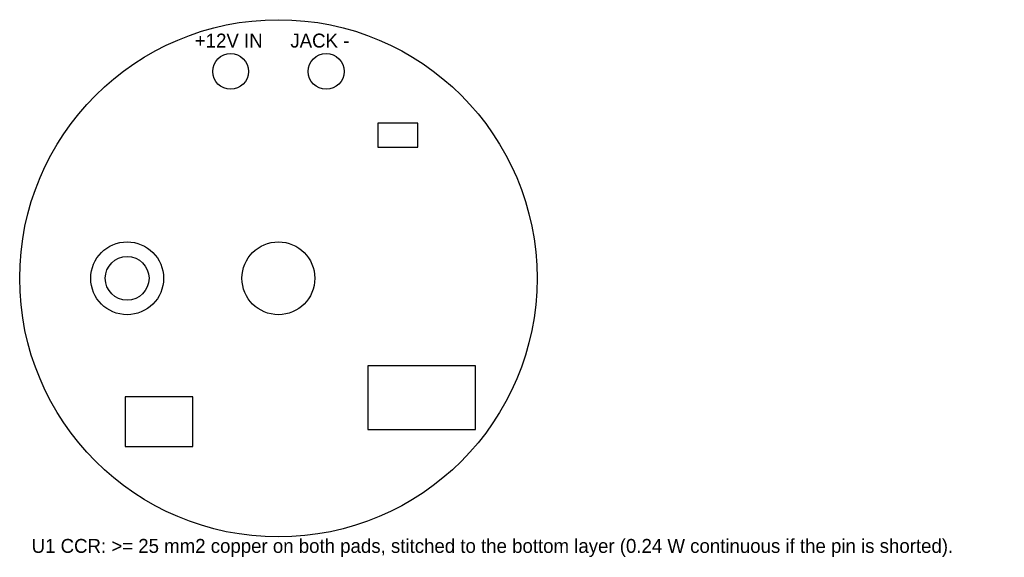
# Model space of a CAD drawing. Header units: millimetres. Extents: x -6.5 to 18.2, y -7 to 6.5.
import ezdxf

# ---------------------------------------------------------------- set-up
doc = ezdxf.new("R2010")
doc.units = ezdxf.units.MM
for name, color, linetype in [('COMP_TOP', 5, 'Continuous'), ('DRILL', 1, 'Continuous'), ('NOTE', 8, 'Continuous'), ('OUTLINE', 7, 'Continuous'), ('PAD', 2, 'Continuous')]:
    doc.layers.add(name, color=color, linetype=linetype)

msp = doc.modelspace()

# ---------------------------------------------------------------- linework, layer by layer
at = {"layer": 'COMP_TOP'}
for points in [[(2.5, 3.3), (3.5, 3.3), (3.5, 3.9), (2.5, 3.9)], [(2.25, -3.8), (4.95, -3.8), (4.95, -2.2), (2.25, -2.2)], [(-3.85, -4.225), (-2.15, -4.225), (-2.15, -2.975), (-3.85, -2.975)]]:
    msp.add_lwpolyline(points, close=True, dxfattribs=at)
at = {"layer": 'DRILL'}
for centre, radius in [((-1.2, 5.2), 0.45), ((1.2, 5.2), 0.45), ((-3.8, 0), 0.55)]:
    msp.add_circle(centre, radius, dxfattribs=at)
at = {"layer": 'OUTLINE'}
msp.add_circle((0, 0), 6.5, dxfattribs=at)
at = {"layer": 'PAD'}
for centre in [(-3.8, 0), (0, 0)]:
    msp.add_circle(centre, 0.915, dxfattribs=at)

# ---------------------------------------------------------------- texts
at = {"layer": 'NOTE'}
for s, p in [('+12V IN', (-2.1, 5.8)), ('JACK -', (0.3, 5.8)), ('U1 CCR: >= 25 mm2 copper on both pads, stitched to the bottom layer (0.24 W continuous if the pin is shorted).', (-6.2, -6.9))]:
    msp.add_text(s, height=0.35, dxfattribs=at).set_placement(p)

doc.saveas('drawing.dxf')
